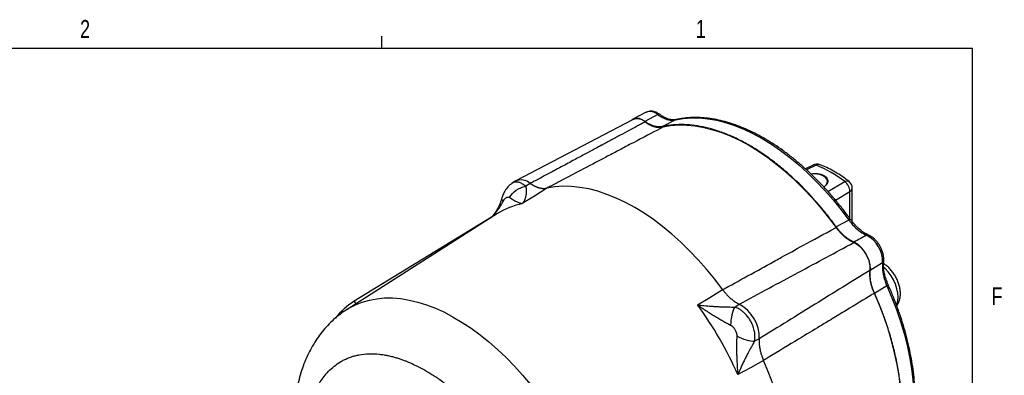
# Model space of a CAD drawing. Header units: inches. Extents: x 0.3 to 34.1, y 0.2 to 21.7.
# Tile 26 of 26: x 26.9 to 33.7, y 19.1 to 21.6. Entities that reach past the tile are written whole.
import ezdxf

# ---------------------------------------------------------------- set-up
doc = ezdxf.new("R2010")
doc.units = ezdxf.units.IN
doc.header["$MEASUREMENT"] = 0
doc.layers.add('SLD-0', color=7, linetype='Continuous', lineweight=25)
doc.styles.add('SLDTEXTSTYLE0', font='TXT', dxfattribs={"width": 0.75})

msp = doc.modelspace()

# ---------------------------------------------------------------- linework, layer by layer
at = {"color": 7, "linetype": 'Continuous', "lineweight": 25}
for p, q in [((31.1537, 20.9124), (30.3339, 20.4847)), ((31.2429, 20.9637), (31.1516, 20.9161)), ((31.3244, 20.9474), (31.2352, 20.8996)), ((31.4479, 20.911), (31.3578, 20.8637)), ((32.4094, 20.5955), (32.3564, 20.5688)), ((30.3294, 20.4821), (30.3062, 20.4674)), ((30.434, 20.4669), (30.4022, 20.4471)), ((30.5503, 20.4343), (30.4628, 20.3792)), ((32.6832, 20.2), (32.6832, 20.4342)), ((30.4628, 20.3792), (30.3784, 20.326)), ((30.2062, 20.256), (29.155, 19.5877)), ((30.1633, 20.231), (29.2031, 19.6439)), ((32.66, 20.2113), (32.5718, 20.1629)), ((32.8951, 19.9118), (32.8091, 19.8586)), ((32.9253, 19.7518), (32.8393, 19.6996)), ((31.6887, 19.6715), (31.7781, 19.7255)), ((29.2186, 19.6281), (29.2031, 19.6439)), ((31.6025, 19.6193), (31.6887, 19.6715)), ((31.8624, 19.6041), (31.8944, 19.6238)), ((32.0336, 19.3826), (32.0006, 19.3648)), ((32.0636, 19.231), (31.9721, 19.1807)), ((31.9721, 19.1807), (31.8838, 19.1321))]:
    msp.add_line(p, q, dxfattribs=at)
at = {"color": 8, "linetype": 'Continuous', "lineweight": 25}
for p, q in [((31.4528, 20.9123), (31.4479, 20.911)), ((32.431, 20.5951), (32.3644, 20.5616)), ((32.5138, 20.4103), (32.6315, 20.4794)), ((32.5652, 20.3511), (32.667, 20.4106)), ((32.667, 20.2213), (32.667, 20.4106))]:
    msp.add_line(p, q, dxfattribs=at)
at = {"color": 7, "linetype": 'Continuous', "lineweight": 25, "flags": 128}
for points in [[(31.4479, 20.911), (31.5019, 20.9205), (31.558, 20.9249), (31.6159, 20.9242), (31.6754, 20.9185), (31.7363, 20.9078), (31.7984, 20.8921), (31.8615, 20.8714), (31.9252, 20.8459), (31.9895, 20.8156), (32.0539, 20.7806), (32.1184, 20.7411), (32.1826, 20.6973), (32.2464, 20.6492), (32.3094, 20.5971), (32.3715, 20.5411), (32.4324, 20.4815), (32.492, 20.4185), (32.5499, 20.3523), (32.6059, 20.2831), (32.66, 20.2113)], [(32.4863, 20.4447), (32.4907, 20.4477), (32.5023, 20.4587), (32.5089, 20.471), (32.5102, 20.4838), (32.5062, 20.4965), (32.4971, 20.5082), (32.4834, 20.5183)], [(31.7781, 19.7255), (31.7231, 19.7978), (31.6662, 19.8674), (31.6075, 19.934), (31.5471, 19.9974), (31.4854, 20.0574), (31.4226, 20.1137), (31.3588, 20.1662), (31.2943, 20.2147), (31.2294, 20.2589), (31.1642, 20.2988), (31.099, 20.3342), (31.034, 20.3649), (30.9696, 20.3909), (30.9058, 20.4121), (30.8429, 20.4283), (30.7812, 20.4396), (30.7209, 20.4458), (30.6622, 20.447), (30.6052, 20.4432), (30.5503, 20.4343)], [(32.9253, 19.7518), (32.9605, 19.6691), (32.9923, 19.586), (33.0207, 19.5027), (33.0455, 19.4196), (33.0667, 19.3371), (33.0841, 19.2553), (33.0977, 19.1746), (33.1075, 19.0954), (33.1133, 19.0178), (33.1153, 18.9423), (33.1133, 18.869), (33.1075, 18.7982), (33.0977, 18.7302), (33.0841, 18.6653), (33.0667, 18.6036), (33.0455, 18.5455), (33.0207, 18.4911), (32.9923, 18.4406), (32.9605, 18.3942), (32.9253, 18.3521)], [(32.0636, 17.8132), (32.0987, 17.8564), (32.1305, 17.9038), (32.1588, 17.9553), (32.1836, 18.0106), (32.2047, 18.0697), (32.222, 18.1323), (32.2356, 18.1981), (32.2453, 18.2669), (32.2512, 18.3386), (32.2531, 18.4127), (32.2512, 18.4891), (32.2453, 18.5675), (32.2356, 18.6476), (32.222, 18.729), (32.2047, 18.8117), (32.1836, 18.8951), (32.1588, 18.979), (32.1305, 19.0632), (32.0987, 19.1473), (32.0636, 19.231)]]:
    msp.add_lwpolyline(points, dxfattribs=at)
at = {"color": 144, "linetype": 'Continuous', "lineweight": 18, "flags": 128}
for points in [[(32.5702, 20.1602), (32.5162, 20.2319), (32.4602, 20.301), (32.4024, 20.3671), (32.3429, 20.43), (32.282, 20.4895), (32.22, 20.5454), (32.157, 20.5975), (32.0933, 20.6455), (32.0292, 20.6893), (31.9648, 20.7287), (31.9004, 20.7636), (31.8363, 20.7939), (31.7726, 20.8194), (31.7096, 20.8401), (31.6476, 20.8558), (31.5867, 20.8666), (31.5272, 20.8723), (31.4694, 20.873), (31.4134, 20.8686), (31.3594, 20.8592)], [(32.8361, 18.3014), (32.8712, 18.3435), (32.903, 18.3898), (32.9314, 18.4403), (32.9561, 18.4946), (32.9772, 18.5527), (32.9946, 18.6143), (33.0082, 18.6792), (33.018, 18.7471), (33.0238, 18.8178), (33.0258, 18.891), (33.0238, 18.9665), (33.018, 19.044), (33.0082, 19.1232), (32.9946, 19.2037), (32.9772, 19.2854), (32.9561, 19.3679), (32.9314, 19.4508), (32.903, 19.534), (32.8712, 19.617), (32.8361, 19.6997)]]:
    msp.add_lwpolyline(points, dxfattribs=at)
at = {"color": 8, "linetype": 'Continuous', "lineweight": 25, "flags": 128}
for points in [[(32.9926, 19.6184), (32.9951, 19.624), (33.0014, 19.6469), (33.0036, 19.6731), (33.0016, 19.7017), (32.9955, 19.7319), (32.9854, 19.7627), (32.9717, 19.7932), (32.9548, 19.8224), (32.9352, 19.8495), (32.9135, 19.8735), (32.9021, 19.8842)], [(29.155, 19.5877), (29.1674, 19.5954), (29.2126, 19.6192), (29.2603, 19.6384), (29.3104, 19.6528), (29.3626, 19.6624), (29.4167, 19.6673), (29.4727, 19.6673), (29.5302, 19.6625), (29.589, 19.6529), (29.6491, 19.6385), (29.71, 19.6193), (29.7717, 19.5955), (29.8339, 19.5672), (29.8964, 19.5344), (29.9589, 19.4972), (30.0213, 19.4558), (30.0832, 19.4103), (30.1446, 19.3609), (30.2051, 19.3078), (30.2646, 19.2512), (30.3228, 19.1912), (30.3796, 19.1281), (30.4346, 19.0621)]]:
    msp.add_lwpolyline(points, dxfattribs=at)
at = {"color": 144, "linetype": 'Continuous', "lineweight": 18}
for centre, radius, start, end in [((31.1819, 20.8406), 0.0771, 45.87831, 111.39262), ((32.5996, 19.8701), 0.2067, 357.19936, 62.80064)]:
    msp.add_arc(centre, radius, start, end, dxfattribs=at)
at = {"color": 8, "linetype": 'Continuous', "lineweight": 25}
for centre, radius, start, end in [((31.2705, 20.8893), 0.0793, 47.14649, 110.29818), ((32.654, 20.4367), 0.0292, 296.42124, 354.96365), ((30.4857, 19.8146), 0.5225, 101.84516, 122.34486)]:
    msp.add_arc(centre, radius, start, end, dxfattribs=at)
at = {"color": 7, "linetype": 'Continuous', "lineweight": 25}
for centre, radius, start, end in [((32.4364, 20.542), 0.06, 69.02153, 116.88553), ((32.1233, 19.8307), 0.824, 51.92895, 68.07642), ((32.418, 20.3909), 0.1432, 62.85078, 98.77615), ((30.3705, 20.3973), 0.0942, 47.58292, 115.84472), ((32.6232, 20.4342), 0.06, 0, 52.50108), ((32.6886, 19.9215), 0.2066, 357.30235, 62.69765), ((29.4841, 19.2017), 0.5239, 122.42807, 141.62607), ((29.4744, 18.0659), 2.6348, 23.87173, 36.12827), ((31.7667, 19.3893), 0.267, 358.55858, 61.44142)]:
    msp.add_arc(centre, radius, start, end, dxfattribs=at)
for points, knots in [([(31.2352, 20.8996), (31.2275, 20.9047), (31.2119, 20.9147), (31.1888, 20.9218), (31.1677, 20.9224), (31.1494, 20.9166), (31.1406, 20.9076), (31.1364, 20.9033)], [0, 0, 0, 0, 0.202914, 0.405827, 0.608741, 0.811654, 1, 1, 1, 1]), ([(31.3386, 20.9486), (31.3351, 20.951), (31.3249, 20.958), (31.308, 20.9661), (31.2884, 20.9713), (31.2701, 20.9719), (31.2546, 20.9694), (31.2464, 20.9649), (31.2433, 20.9632)], [0, 0, 0, 0, 0.115931, 0.333564, 0.527872, 0.712425, 0.889514, 1, 1, 1, 1]), ([(31.3244, 20.9474), (31.3298, 20.9436), (31.3352, 20.9399), (31.3493, 20.9312), (31.358, 20.9266), (31.3805, 20.9165), (31.394, 20.9124), (31.4215, 20.9079), (31.4353, 20.9082), (31.4479, 20.911)], [-1.040161, -1.040161, -1.040161, -1.040161, -0.670904, -0.670904, -0.338052, -0.338052, -0.13002, -0.13002, 0, 0, 0, 0]), ([(31.4544, 20.9131), (31.4487, 20.912), (31.4369, 20.9099), (31.4169, 20.9119), (31.3975, 20.9165), (31.3772, 20.9248), (31.358, 20.935), (31.3444, 20.9445), (31.3386, 20.9486)], [0, 0, 0, 0, 0.169705, 0.353894, 0.523934, 0.659803, 0.855406, 1, 1, 1, 1]), ([(32.6714, 20.2154), (32.6627, 20.2272), (32.6376, 20.2616), (32.5945, 20.3168), (32.5417, 20.38), (32.4874, 20.4405), (32.4317, 20.4983), (32.3747, 20.5531), (32.3167, 20.6048), (32.2579, 20.6531), (32.1984, 20.6979), (32.1384, 20.7392), (32.078, 20.7766), (32.0176, 20.8102), (31.9572, 20.8397), (31.897, 20.8652), (31.8373, 20.8864), (31.7782, 20.9034), (31.72, 20.916), (31.6628, 20.9242), (31.6068, 20.9279), (31.5522, 20.9272), (31.5007, 20.9224), (31.4682, 20.9159), (31.4526, 20.9128)], [0, 0, 0, 0, 0.024572, 0.071192, 0.117822, 0.164462, 0.211112, 0.257774, 0.30445, 0.351141, 0.397848, 0.44457, 0.491306, 0.538056, 0.584816, 0.631577, 0.67833, 0.725062, 0.771754, 0.818387, 0.864937, 0.91138, 0.957694, 1, 1, 1, 1]), ([(31.2355, 20.8959), (31.2314, 20.8937), (31.2273, 20.8915), (31.2189, 20.887), (31.2147, 20.8848), (31.2019, 20.8779), (31.1753, 20.8636), (31.1267, 20.8375), (31.0787, 20.8118), (31.051, 20.797), (31.0398, 20.791), (31.0343, 20.788), (31.0172, 20.7789), (30.9934, 20.7661), (30.9649, 20.7509), (30.9474, 20.7415), (30.9407, 20.7379), (30.9364, 20.7356), (30.9344, 20.7345), (30.9164, 20.7249), (30.8893, 20.7104), (30.8668, 20.6983), (30.8496, 20.6892), (30.8438, 20.6861), (30.832, 20.6797), (30.8022, 20.6638), (30.7575, 20.6398), (30.7137, 20.6164), (30.6831, 20.6), (30.667, 20.5915), (30.6174, 20.5649), (30.5645, 20.5366), (30.4999, 20.5021), (30.4718, 20.4871), (30.453, 20.477), (30.4436, 20.472), (30.434, 20.4669)], [0, 0, 0, 0, 0.015625, 0.015625, 0.03125, 0.03125, 0.0625, 0.125, 0.1875, 0.203125, 0.203125, 0.21875, 0.21875, 0.25, 0.28125, 0.296875, 0.304688, 0.304688, 0.3125, 0.3125, 0.375, 0.4375, 0.4375, 0.46875, 0.46875, 0.5, 0.625, 0.6875, 0.6875, 0.75, 0.75, 0.875, 0.9375, 0.96875, 0.96875, 1, 1, 1, 1]), ([(31.3594, 20.8592), (31.3524, 20.8555), (31.3454, 20.8518), (31.2868, 20.8211), (31.2234, 20.7878), (31.1202, 20.7336), (31.0806, 20.7128), (31.0161, 20.679), (30.9913, 20.6659), (30.917, 20.6269), (30.8674, 20.6009), (30.7385, 20.5332), (30.6591, 20.4915), (30.5687, 20.444), (30.5596, 20.4392), (30.5503, 20.4343)], [-8.633599, -8.633599, -8.633599, -8.633599, -8.487416, -8.487416, -7.429313, -7.429313, -6.900262, -6.900262, -6.05378, -6.05378, -4.699409, -4.699409, -3.196904, -3.196904, -3.028124, -3.028124, -3.028124, -3.028124]), ([(31.3578, 20.8637), (31.3565, 20.8635), (31.354, 20.8629), (31.3501, 20.8623), (31.3461, 20.8619), (31.3421, 20.8616), (31.338, 20.8614), (31.3339, 20.8614), (31.3262, 20.8617), (31.3148, 20.8631), (31.2994, 20.8667), (31.2836, 20.8722), (31.2702, 20.8783), (31.2594, 20.8841), (31.2514, 20.8888), (31.2433, 20.894), (31.2379, 20.8978), (31.2352, 20.8996)], [0, 0, 0, 0, 0.035783, 0.071535, 0.107282, 0.143047, 0.178856, 0.214733, 0.250703, 0.37551, 0.50002, 0.624437, 0.74927, 0.812139, 0.874796, 0.937372, 1, 1, 1, 1]), ([(32.5718, 20.1629), (32.5685, 20.1674), (32.562, 20.1764), (32.552, 20.1898), (32.5421, 20.2031), (32.532, 20.2163), (32.5219, 20.2294), (32.5117, 20.2424), (32.5015, 20.2553), (32.4912, 20.2681), (32.4808, 20.2809), (32.4703, 20.2935), (32.4598, 20.3061), (32.4492, 20.3185), (32.4182, 20.3544), (32.3658, 20.412), (32.2898, 20.4877), (32.2112, 20.5584), (32.1302, 20.6236), (32.0479, 20.6823), (31.9648, 20.734), (31.8817, 20.7783), (31.7994, 20.8146), (31.7184, 20.8429), (31.6398, 20.8629), (31.5638, 20.875), (31.5083, 20.8781), (31.4713, 20.8777), (31.4518, 20.8769), (31.4325, 20.8754), (31.4135, 20.8734), (31.3947, 20.8708), (31.3761, 20.8677), (31.3639, 20.8651), (31.3578, 20.8637)], [0, 0, 0, 0, 0.00924, 0.018474, 0.027703, 0.036927, 0.046149, 0.055369, 0.064589, 0.073809, 0.083031, 0.092256, 0.101485, 0.11072, 0.119961, 0.182042, 0.244129, 0.307706, 0.37129, 0.435642, 0.500001, 0.564353, 0.628712, 0.692289, 0.755872, 0.817954, 0.880041, 0.897196, 0.914332, 0.931458, 0.94858, 0.965706, 0.982844, 1, 1, 1, 1]), ([(32.6597, 20.4818), (32.6515, 20.4879), (32.628, 20.5056), (32.5885, 20.5321), (32.5413, 20.5598), (32.4977, 20.5818), (32.47, 20.5931), (32.4581, 20.5979)], [0, 0, 0, 0, 0.1233271, 0.3566382, 0.5903148, 0.8242498, 1, 1, 1, 1]), ([(32.3945, 20.5334), (32.401, 20.5345), (32.416, 20.5369), (32.4404, 20.5362), (32.4655, 20.5318), (32.4789, 20.5254), (32.4856, 20.5222)], [0, 0, 0, 0, 0.205083, 0.469754, 0.734859, 1, 1, 1, 1]), ([(32.4856, 20.5222), (32.4913, 20.5183), (32.5025, 20.5105), (32.5112, 20.4954), (32.5131, 20.4796), (32.5077, 20.4643), (32.4973, 20.4514), (32.4866, 20.4453), (32.4819, 20.4426)], [0, 0, 0, 0, 0.17294, 0.345876, 0.518721, 0.69168, 0.864803, 1, 1, 1, 1]), ([(30.3073, 20.468), (30.2973, 20.4604), (30.2782, 20.4459), (30.257, 20.416), (30.2419, 20.3859), (30.2362, 20.367), (30.2336, 20.3584)], [0, 0, 0, 0, 0.300438, 0.569894, 0.803351, 1, 1, 1, 1]), ([(30.2896, 20.3693), (30.2995, 20.388), (30.3321, 20.4234), (30.379, 20.4429), (30.4022, 20.4471)], [0, 0, 0, 0, 0.5, 0.9999998, 0.9999998, 0.9999998, 0.9999998]), ([(30.4022, 20.4471), (30.4041, 20.4377), (30.4052, 20.4285), (30.406, 20.4119), (30.4058, 20.4043), (30.4047, 20.3927), (30.4041, 20.3883), (30.4029, 20.3815), (30.4024, 20.3789), (30.4006, 20.3712), (30.3992, 20.3664), (30.395, 20.3543), (30.3919, 20.3474), (30.3853, 20.3356), (30.382, 20.3305), (30.3784, 20.326)], [-0.001686, -0.001686, -0.001686, -0.001686, 0.294721, 0.294721, 0.561906, 0.561906, 0.728896, 0.728896, 0.833265, 0.833265, 1.042003, 1.042003, 1.375984, 1.375984, 1.668217, 1.668217, 1.668217, 1.668217]), ([(30.434, 20.4669), (30.4357, 20.4657), (30.4391, 20.4634), (30.4442, 20.4602), (30.4493, 20.4571), (30.4544, 20.4542), (30.4595, 20.4515), (30.4646, 20.4489), (30.4697, 20.4465), (30.4747, 20.4443), (30.4798, 20.4423), (30.4848, 20.4404), (30.4898, 20.4388), (30.4948, 20.4373), (30.4997, 20.436), (30.5046, 20.4349), (30.5094, 20.434), (30.5142, 20.4333), (30.5189, 20.4327), (30.5236, 20.4324), (30.5282, 20.4322), (30.5328, 20.4323), (30.5373, 20.4325), (30.5417, 20.4329), (30.546, 20.4335), (30.5489, 20.4341), (30.5503, 20.4343)], [0, 0, 0, 0, 0.041666, 0.083332, 0.124998, 0.166665, 0.208333, 0.250001, 0.291668, 0.333335, 0.375001, 0.416666, 0.458329, 0.499992, 0.541655, 0.583318, 0.624984, 0.66665, 0.708318, 0.749987, 0.791656, 0.833326, 0.874995, 0.916663, 0.958332, 1, 1, 1, 1]), ([(30.2459, 20.3441), (30.2462, 20.3448), (30.247, 20.3464), (30.2482, 20.3486), (30.2496, 20.3508), (30.251, 20.353), (30.2525, 20.355), (30.2543, 20.3574), (30.2566, 20.36), (30.2593, 20.3626), (30.2621, 20.365), (30.2661, 20.3678), (30.2711, 20.3705), (30.2761, 20.3718), (30.28, 20.3721), (30.2827, 20.372), (30.2852, 20.3715), (30.2868, 20.3708), (30.2876, 20.3705)], [0, 0, 0, 0, 0.034106, 0.069301, 0.105715, 0.143465, 0.182656, 0.22338, 0.287438, 0.353577, 0.421831, 0.490334, 0.627608, 0.763106, 0.826478, 0.886876, 0.944602, 1, 1, 1, 1]), ([(30.2876, 20.3705), (30.2879, 20.3703), (30.2886, 20.37), (30.2892, 20.3695), (30.2896, 20.3693)], [0, 0, 0, 0, 0.50893, 1, 1, 1, 1]), ([(30.2896, 20.3693), (30.2907, 20.3684), (30.2931, 20.3667), (30.2966, 20.3643), (30.3002, 20.3618), (30.3038, 20.3594), (30.3073, 20.3571), (30.3109, 20.3549), (30.3172, 20.351), (30.3263, 20.3459), (30.3372, 20.3404), (30.3482, 20.3355), (30.3567, 20.3322), (30.3637, 20.3299), (30.3685, 20.3285), (30.3734, 20.3271), (30.3766, 20.3264), (30.3784, 20.326)], [0, 0, 0, 0, 0.030015, 0.061031, 0.093053, 0.126085, 0.160131, 0.195194, 0.231277, 0.34843, 0.47859, 0.599424, 0.737096, 0.79918, 0.868491, 0.925015, 1, 1, 1, 1]), ([(30.2339, 20.3593), (30.2296, 20.3456), (30.2205, 20.3171), (30.1977, 20.2762), (30.1764, 20.245), (30.1622, 20.2296), (30.1587, 20.2259)], [0, 0, 0, 0, 0.276873, 0.577755, 0.896468, 1, 1, 1, 1]), ([(31.7781, 19.7255), (31.7922, 19.7333), (31.8067, 19.7413), (31.872, 19.7771), (31.9342, 19.8112), (32.0351, 19.8666), (32.0739, 19.8879), (32.137, 19.9226), (32.1613, 19.9359), (32.2341, 19.9758), (32.2827, 20.0025), (32.4089, 20.0717), (32.4866, 20.1143), (32.5677, 20.1587), (32.5689, 20.1594), (32.5702, 20.1602)], [-8.489041, -8.489041, -8.489041, -8.489041, -8.176349, -8.176349, -7.118247, -7.118247, -6.589195, -6.589195, -5.742713, -5.742713, -4.388342, -4.388342, -2.885837, -2.885837, -2.861615, -2.861615, -2.861615, -2.861615]), ([(32.6943, 20.0573), (32.6928, 20.058), (32.6898, 20.0594), (32.6852, 20.0616), (32.6806, 20.0639), (32.6759, 20.0664), (32.6713, 20.069), (32.6667, 20.0718), (32.6582, 20.0772), (32.646, 20.0857), (32.6302, 20.0984), (32.6148, 20.1126), (32.6023, 20.1256), (32.5926, 20.1365), (32.5854, 20.1451), (32.5785, 20.1538), (32.574, 20.1599), (32.5718, 20.1629)], [0, 0, 0, 0, 0.035783, 0.071535, 0.107282, 0.143047, 0.178856, 0.214733, 0.250702, 0.37551, 0.50002, 0.624437, 0.74927, 0.812139, 0.874796, 0.937372, 1, 1, 1, 1]), ([(32.66, 20.2113), (32.6644, 20.2052), (32.669, 20.1992), (32.6813, 20.1841), (32.6892, 20.1753), (32.7103, 20.1537), (32.7237, 20.142), (32.7527, 20.1207), (32.7683, 20.1117), (32.7834, 20.1052)], [-1.040161, -1.040161, -1.040161, -1.040161, -0.670904, -0.670904, -0.338052, -0.338052, -0.13002, -0.13002, 0, 0, 0, 0]), ([(32.7972, 20.1065), (32.7858, 20.112), (32.7652, 20.122), (32.7379, 20.1432), (32.7177, 20.1609), (32.7007, 20.1791), (32.6857, 20.1962), (32.6757, 20.2096), (32.6714, 20.2154)], [0, 0, 0, 0, 0.260311, 0.467829, 0.623253, 0.73143, 0.885576, 1, 1, 1, 1]), ([(32.9031, 19.9231), (32.9035, 19.9272), (32.9045, 19.9387), (32.903, 19.9587), (32.8978, 19.9827), (32.8892, 20.0068), (32.8776, 20.0301), (32.8634, 20.0518), (32.8469, 20.0715), (32.8285, 20.0882), (32.8117, 20.0997), (32.801, 20.1047), (32.7972, 20.1065)], [0, 0, 0, 0, 0.061124, 0.170149, 0.279699, 0.388965, 0.497851, 0.606741, 0.716093, 0.82642, 0.938297, 1, 1, 1, 1]), ([(31.8944, 19.6238), (31.9636, 19.6611), (32.1003, 19.7347), (32.3028, 19.8437), (32.5001, 19.9498), (32.63, 20.0195), (32.6941, 20.0539)], [0, 0, 0, 0, 0.259892, 0.51319, 0.759892, 1, 1, 1, 1]), ([(32.8099, 19.8728), (32.8099, 19.8742), (32.8098, 19.877), (32.8096, 19.8812), (32.8093, 19.8855), (32.8089, 19.8899), (32.8083, 19.8943), (32.8072, 19.9019), (32.805, 19.9127), (32.801, 19.9269), (32.7959, 19.9411), (32.7879, 19.9597), (32.7756, 19.9822), (32.7608, 20.0029), (32.7478, 20.0179), (32.7375, 20.0283), (32.7268, 20.0375), (32.7171, 20.0447), (32.7087, 20.05), (32.7015, 20.0541), (32.6967, 20.0562), (32.6943, 20.0573)], [0, 0, 0, 0, 0.0206471, 0.0412461, 0.0618223, 0.0824007, 0.1030067, 0.1236653, 0.1868692, 0.2501149, 0.3133187, 0.3765644, 0.5000093, 0.6234542, 0.686658, 0.7499037, 0.8131075, 0.8763532, 0.9175932, 0.9587415, 1, 1, 1, 1]), ([(32.8951, 19.9118), (32.8931, 19.8954), (32.8932, 19.8774), (32.8971, 19.8416), (32.9005, 19.8242), (32.9086, 19.7951), (32.9124, 19.7839), (32.9193, 19.7657), (32.9222, 19.7587), (32.9253, 19.7518)], [-1.040161, -1.040161, -1.040161, -1.040161, -0.910141, -0.910141, -0.702109, -0.702109, -0.369257, -0.369257, 0, 0, 0, 0]), ([(32.9345, 19.7597), (32.9317, 19.7663), (32.9251, 19.7817), (32.9177, 19.8032), (32.9105, 19.827), (32.9052, 19.8534), (32.9005, 19.8876), (32.9022, 19.9104), (32.9031, 19.9231)], [0, 0, 0, 0, 0.114424, 0.268569, 0.376746, 0.532171, 0.739689, 1, 1, 1, 1]), ([(32.994, 19.614), (32.9956, 19.6159), (33.002, 19.6235), (33.0095, 19.6395), (33.0166, 19.6616), (33.02, 19.6861), (33.0198, 19.7126), (33.0157, 19.7404), (33.0079, 19.7688), (32.9968, 19.7967), (32.9825, 19.8236), (32.9656, 19.8489), (32.9462, 19.8718), (32.9252, 19.8919), (32.91, 19.9022), (32.9026, 19.9072)], [0, 0, 0, 0, 0.024183, 0.095682, 0.16971, 0.247409, 0.328826, 0.412693, 0.497135, 0.581289, 0.665199, 0.749245, 0.833824, 0.919428, 1, 1, 1, 1]), ([(32.806, 19.86), (32.7429, 19.821), (32.6158, 19.7423), (32.424, 19.6237), (32.2296, 19.5036), (32.0992, 19.4231), (32.0336, 19.3826)], [0, 0, 0, 0, 0.2451495, 0.4935327, 0.7451495, 1, 1, 1, 1]), ([(32.8393, 19.6996), (32.8384, 19.7016), (32.8367, 19.7056), (32.8342, 19.7115), (32.8318, 19.7174), (32.8295, 19.7234), (32.8274, 19.7293), (32.8253, 19.7353), (32.8217, 19.7462), (32.8172, 19.762), (32.8126, 19.7825), (32.8095, 19.8025), (32.8081, 19.8188), (32.8077, 19.8315), (32.8078, 19.8408), (32.8082, 19.8498), (32.8088, 19.8557), (32.8091, 19.8586)], [0, 0, 0, 0, 0.035783, 0.071535, 0.107282, 0.143047, 0.178856, 0.214733, 0.250703, 0.37551, 0.50002, 0.624437, 0.74927, 0.812139, 0.874796, 0.937372, 1, 1, 1, 1]), ([(32.9291, 18.3554), (32.9353, 18.3623), (32.953, 18.3819), (32.9798, 18.4173), (33.0088, 18.4625), (33.0346, 18.5112), (33.0573, 18.5633), (33.0767, 18.6186), (33.0929, 18.6768), (33.1058, 18.7379), (33.1152, 18.8016), (33.1212, 18.8677), (33.1238, 18.9359), (33.123, 19.0061), (33.1187, 19.078), (33.1111, 19.1515), (33.1, 19.2261), (33.0857, 19.3018), (33.068, 19.3783), (33.0472, 19.4553), (33.0232, 19.5326), (32.9961, 19.6099), (32.9667, 19.6858), (32.945, 19.7355), (32.9345, 19.7597)], [0, 0, 0, 0, 0.024769, 0.070752, 0.116828, 0.163041, 0.209384, 0.25584, 0.302389, 0.349008, 0.395675, 0.442373, 0.489088, 0.535808, 0.582525, 0.629233, 0.67593, 0.722615, 0.769287, 0.815947, 0.862596, 0.909235, 0.955865, 1, 1, 1, 1]), ([(31.7781, 19.7255), (31.7795, 19.7236), (31.7823, 19.7198), (31.7867, 19.7142), (31.7911, 19.7087), (31.7956, 19.7033), (31.8001, 19.698), (31.8047, 19.6928), (31.8094, 19.6878), (31.8142, 19.6828), (31.8189, 19.678), (31.8238, 19.6733), (31.8287, 19.6688), (31.8336, 19.6644), (31.8385, 19.6602), (31.8435, 19.6561), (31.8486, 19.6521), (31.8536, 19.6483), (31.8587, 19.6447), (31.8638, 19.6412), (31.8689, 19.6379), (31.874, 19.6347), (31.8791, 19.6317), (31.8842, 19.6289), (31.8893, 19.6262), (31.8927, 19.6246), (31.8944, 19.6238)], [0, 0, 0, 0, 0.041668, 0.083337, 0.125005, 0.166674, 0.208344, 0.250013, 0.291682, 0.33335, 0.375017, 0.416682, 0.458345, 0.500008, 0.541671, 0.583334, 0.624999, 0.666665, 0.708332, 0.749999, 0.791667, 0.833335, 0.875002, 0.916668, 0.958334, 1, 1, 1, 1]), ([(32.8361, 19.6997), (32.8295, 19.6957), (32.8228, 19.6916), (32.7668, 19.6576), (32.7062, 19.6209), (32.6078, 19.5611), (32.5699, 19.5381), (32.5084, 19.5008), (32.4847, 19.4864), (32.4137, 19.4434), (32.3664, 19.4147), (32.2433, 19.34), (32.1675, 19.2941), (32.0812, 19.2417), (32.0725, 19.2364), (32.0636, 19.231)], [-8.633599, -8.633599, -8.633599, -8.633599, -8.487416, -8.487416, -7.429313, -7.429313, -6.900262, -6.900262, -6.05378, -6.05378, -4.699409, -4.699409, -3.196904, -3.196904, -3.028124, -3.028124, -3.028124, -3.028124]), ([(33.0293, 18.889), (33.0293, 18.8938), (33.0292, 18.9033), (33.029, 18.9177), (33.0287, 18.9322), (33.0282, 18.9467), (33.0275, 18.9613), (33.0267, 18.976), (33.0258, 18.9907), (33.0247, 19.0056), (33.0235, 19.0204), (33.0222, 19.0354), (33.0207, 19.0504), (33.019, 19.0655), (33.0139, 19.1088), (33.003, 19.1813), (32.9817, 19.2841), (32.9544, 19.3882), (32.9293, 19.468), (32.9103, 19.5227), (32.8995, 19.5523), (32.8883, 19.5819), (32.8767, 19.6114), (32.8647, 19.6409), (32.8522, 19.6703), (32.8436, 19.6899), (32.8393, 19.6996)], [0, 0, 0, 0, 0.019149, 0.038285, 0.057409, 0.076524, 0.095632, 0.114737, 0.133841, 0.152946, 0.172055, 0.191171, 0.210296, 0.229433, 0.248584, 0.374287, 0.500002, 0.625705, 0.751419, 0.786971, 0.822481, 0.857968, 0.893446, 0.928933, 0.964446, 1, 1, 1, 1]), ([(31.6025, 19.6193), (31.6064, 19.6167), (31.6135, 19.6117), (31.6233, 19.605), (31.6345, 19.5975), (31.647, 19.5891), (31.6673, 19.5756), (31.6917, 19.5599), (31.7216, 19.5412), (31.7501, 19.524), (31.7743, 19.5099), (31.793, 19.4994), (31.8071, 19.4917), (31.8204, 19.4847), (31.829, 19.4803), (31.8332, 19.4782)], [0, 0, 0, 0, 0.05204, 0.095877, 0.131511, 0.200819, 0.262906, 0.400576, 0.521414, 0.651572, 0.768729, 0.831202, 0.890559, 0.946818, 1, 1, 1, 1]), ([(31.6025, 19.6193), (31.6173, 19.6174), (31.6324, 19.6157), (31.665, 19.6124), (31.6826, 19.6109), (31.7113, 19.6089), (31.7224, 19.6082), (31.7389, 19.6073), (31.7445, 19.607), (31.7588, 19.6063), (31.7675, 19.6059), (31.7902, 19.6051), (31.8042, 19.6048), (31.8331, 19.6042), (31.848, 19.6041), (31.8624, 19.6041)], [-1.669903, -1.669903, -1.669903, -1.669903, -1.37767, -1.37767, -1.04369, -1.04369, -0.834952, -0.834952, -0.730583, -0.730583, -0.563592, -0.563592, -0.296408, -0.296408, 0, 0, 0, 0]), ([(31.8624, 19.6042), (31.8547, 19.5911), (31.8477, 19.5718), (31.8374, 19.5273), (31.8341, 19.5021), (31.8332, 19.4782)], [0, 0, 0, 0, 0.5, 0.5, 1, 1, 1, 1]), ([(32.003, 19.3797), (32.0032, 19.3814), (32.0036, 19.3853), (32.0039, 19.3923), (32.004, 19.4014), (32.0035, 19.4127), (32.0019, 19.4262), (31.9989, 19.4421), (31.994, 19.4603), (31.9866, 19.4805), (31.9762, 19.5022), (31.9624, 19.5248), (31.9451, 19.5471), (31.9255, 19.567), (31.906, 19.5825), (31.8893, 19.5928), (31.8767, 19.5989), (31.8682, 19.6022), (31.8639, 19.6037), (31.8624, 19.6042)], [0, 0, 0, 0, 0.019315, 0.04585, 0.079731, 0.121054, 0.17, 0.22681, 0.291579, 0.364339, 0.445075, 0.533154, 0.6283, 0.73006, 0.821087, 0.893011, 0.946297, 0.981636, 1, 1, 1, 1]), ([(29.1551, 19.5876), (29.1541, 19.5871), (29.1365, 19.5768), (29.1047, 19.5531), (29.06, 19.5165), (29.0185, 19.4758), (28.98, 19.4316), (28.9447, 19.384), (28.9125, 19.3331), (28.8837, 19.2789), (28.8582, 19.2214), (28.8363, 19.1609), (28.818, 19.0974), (28.8035, 19.031), (28.7938, 18.9714), (28.7905, 18.9334), (28.7892, 18.919)], [0, 0, 0, 0, 0.00434, 0.07918, 0.153998, 0.229058, 0.304618, 0.380922, 0.458189, 0.536604, 0.6163, 0.697347, 0.779738, 0.863385, 0.948127, 1, 1, 1, 1]), ([(31.8332, 19.4782), (31.8341, 19.4777), (31.8358, 19.4768), (31.8384, 19.4752), (31.8409, 19.4734), (31.8435, 19.4713), (31.846, 19.4691), (31.849, 19.4662), (31.8523, 19.4625), (31.856, 19.4581), (31.8595, 19.4533), (31.8639, 19.4467), (31.8687, 19.4379), (31.8724, 19.4288), (31.8746, 19.4216), (31.8758, 19.4165), (31.8766, 19.4116), (31.8768, 19.4084), (31.8769, 19.4068)], [0, 0, 0, 0, 0.034106, 0.069301, 0.105715, 0.143465, 0.182656, 0.22338, 0.287438, 0.353577, 0.421831, 0.490334, 0.627608, 0.763106, 0.826478, 0.886876, 0.944602, 1, 1, 1, 1]), ([(31.8769, 19.4025), (31.8767, 19.3998), (31.8764, 19.3945), (31.8761, 19.3862), (31.8757, 19.3776), (31.8755, 19.3688), (31.8752, 19.3596), (31.8751, 19.3502), (31.8749, 19.3332), (31.875, 19.3076), (31.8757, 19.2743), (31.8769, 19.2391), (31.8784, 19.2101), (31.8798, 19.1858), (31.881, 19.1688), (31.8823, 19.1507), (31.8833, 19.1389), (31.8838, 19.1321)], [0, 0, 0, 0, 0.030015, 0.061031, 0.093053, 0.126085, 0.160131, 0.195194, 0.231277, 0.34843, 0.47859, 0.599424, 0.737096, 0.79918, 0.868491, 0.925015, 1, 1, 1, 1]), ([(31.8769, 19.4068), (31.877, 19.4061), (31.877, 19.4046), (31.8769, 19.4032), (31.8769, 19.4025)], [0, 0, 0, 0, 0.50893, 1, 1, 1, 1]), ([(31.8769, 19.4025), (31.8981, 19.3913), (31.945, 19.3719), (31.9854, 19.3647), (32.0006, 19.3648)], [0, 0, 0, 0, 0.5, 0.9999998, 0.9999998, 0.9999998, 0.9999998]), ([(32.0006, 19.3648), (31.9934, 19.3523), (31.986, 19.3394), (31.972, 19.314), (31.9654, 19.3018), (31.9547, 19.2817), (31.9506, 19.2739), (31.9441, 19.2612), (31.9416, 19.2563), (31.9341, 19.2415), (31.9292, 19.2316), (31.9166, 19.2057), (31.909, 19.1897), (31.8956, 19.1598), (31.8895, 19.1459), (31.8838, 19.1321)], [-0.001686, -0.001686, -0.001686, -0.001686, 0.294721, 0.294721, 0.561906, 0.561906, 0.728896, 0.728896, 0.833265, 0.833265, 1.042003, 1.042003, 1.375984, 1.375984, 1.668217, 1.668217, 1.668217, 1.668217]), ([(32.0006, 19.3648), (32.0009, 19.3664), (32.0016, 19.3696), (32.0024, 19.3746), (32.0028, 19.378), (32.003, 19.3797)], [0, 0, 0, 0, 0.330677, 0.664007, 1, 1, 1, 1]), ([(32.0336, 19.3826), (32.0335, 19.3807), (32.0332, 19.377), (32.0329, 19.3713), (32.0328, 19.3654), (32.0328, 19.3595), (32.033, 19.3535), (32.0334, 19.3474), (32.0338, 19.3413), (32.0345, 19.3351), (32.0352, 19.3288), (32.0361, 19.3225), (32.0372, 19.3161), (32.0384, 19.3097), (32.0397, 19.3032), (32.0412, 19.2967), (32.0428, 19.2902), (32.0446, 19.2836), (32.0465, 19.2771), (32.0486, 19.2705), (32.0507, 19.2639), (32.053, 19.2573), (32.0555, 19.2507), (32.0581, 19.2441), (32.0607, 19.2376), (32.0626, 19.2332), (32.0636, 19.231)], [0, 0, 0, 0, 0.041666, 0.083332, 0.124998, 0.166665, 0.208333, 0.250001, 0.291668, 0.333335, 0.375001, 0.416666, 0.458329, 0.499992, 0.541655, 0.583318, 0.624984, 0.66665, 0.708318, 0.749987, 0.791656, 0.833326, 0.874995, 0.916663, 0.958332, 1, 1, 1, 1]), ([(28.9187, 18.983), (28.9219, 18.9925), (28.9294, 19.015), (28.9465, 19.0471), (28.9676, 19.0836), (28.994, 19.1206), (29.026, 19.1572), (29.0644, 19.1921), (29.1012, 19.2177), (29.1334, 19.2354), (29.1585, 19.2468), (29.1843, 19.2565), (29.2107, 19.2643), (29.2513, 19.2734), (29.3073, 19.2794), (29.3664, 19.2769), (29.4117, 19.2707), (29.4416, 19.265), (29.4702, 19.2583), (29.4973, 19.2508), (29.523, 19.2427), (29.5472, 19.2342), (29.5805, 19.2213), (29.6195, 19.2042), (29.6584, 19.1846), (29.6843, 19.1706), (29.7017, 19.1608), (29.7168, 19.1522), (29.7321, 19.1431), (29.7474, 19.1337), (29.7626, 19.124), (29.7779, 19.1139), (29.8121, 19.0907), (29.8681, 19.0489), (29.9448, 18.983), (30.0223, 18.9065), (30.0966, 18.8229), (30.1513, 18.753), (30.1886, 18.7011), (30.2126, 18.6664), (30.2401, 18.6246), (30.27, 18.5763), (30.2992, 18.526), (30.3302, 18.4689), (30.3612, 18.407), (30.3906, 18.3426), (30.4135, 18.2877), (30.429, 18.2477), (30.439, 18.2205), (30.4451, 18.2036), (30.45, 18.1894), (30.4564, 18.171), (30.4644, 18.147), (30.4818, 18.0919), (30.5034, 18.0119), (30.5236, 17.909), (30.5364, 17.8084), (30.5379, 17.7447), (30.5387, 17.7128)], [0, 0, 0, 0, 0.013307, 0.031376, 0.051626, 0.074058, 0.098678, 0.125491, 0.154504, 0.168995, 0.183405, 0.197734, 0.211981, 0.226144, 0.26117, 0.295655, 0.309947, 0.323489, 0.336284, 0.348332, 0.359634, 0.37019, 0.380001, 0.403139, 0.420654, 0.430183, 0.436488, 0.443046, 0.449606, 0.456167, 0.462731, 0.469296, 0.475862, 0.506825, 0.542035, 0.577264, 0.6125, 0.647732, 0.659478, 0.671221, 0.686372, 0.705219, 0.722877, 0.739349, 0.764354, 0.786022, 0.804359, 0.81937, 0.825905, 0.831529, 0.83624, 0.84004, 0.84991, 0.860143, 0.895051, 0.930003, 0.96499, 1, 1, 1, 1])]:
    msp.add_open_spline(points, degree=3, knots=knots, dxfattribs=at)
at = {"color": 8, "linetype": 'Continuous', "lineweight": 25}
for points, knots in [([(31.3383, 20.9486), (31.3383, 20.9487), (31.337, 20.9504), (31.3322, 20.9506), (31.327, 20.9485), (31.3244, 20.9474)], [0, 0, 0, 0, 0.029332, 0.514666, 1, 1, 1, 1]), ([(32.431, 20.5951), (32.428, 20.5961), (32.4224, 20.598), (32.415, 20.598), (32.4113, 20.596), (32.4096, 20.595)], [0, 0, 0, 0, 0.385908, 0.713465, 1, 1, 1, 1]), ([(32.4578, 20.5971), (32.4544, 20.5984), (32.4462, 20.6015), (32.4366, 20.5975), (32.431, 20.5951)], [0, 0, 0, 0, 0.414107, 1, 1, 1, 1]), ([(30.3916, 20.456), (30.3844, 20.4608), (30.3701, 20.4703), (30.3482, 20.4769), (30.3273, 20.4764), (30.313, 20.4728), (30.3068, 20.4674), (30.3061, 20.4668)], [0, 0, 0, 0, 0.237636, 0.477639, 0.720232, 0.965622, 1, 1, 1, 1]), ([(32.6315, 20.4794), (32.6367, 20.4816), (32.647, 20.4859), (32.6567, 20.4854), (32.6591, 20.4818), (32.6594, 20.4813)], [0, 0, 0, 0, 0.467107, 0.934214, 1, 1, 1, 1]), ([(30.1619, 20.2279), (30.1689, 20.2355), (30.1848, 20.253), (30.2073, 20.2814), (30.229, 20.3122), (30.2404, 20.3337), (30.2459, 20.3441)], [0, 0, 0, 0, 0.215379, 0.495191, 0.756306, 1, 1, 1, 1]), ([(30.2458, 20.3441), (30.2413, 20.3475), (30.2336, 20.3534), (30.2345, 20.3575), (30.2349, 20.3592)], [0, 0, 0, 0, 0.579544, 1, 1, 1, 1]), ([(32.671, 20.2151), (32.671, 20.2153), (32.6709, 20.2162), (32.6673, 20.2151), (32.6624, 20.2126), (32.66, 20.2113)], [0, 0, 0, 0, 0.158504, 0.579252, 1, 1, 1, 1]), ([(32.7971, 20.1061), (32.7953, 20.1068), (32.7912, 20.1084), (32.7862, 20.1063), (32.7834, 20.1052)], [0, 0, 0, 0, 0.433809, 1, 1, 1, 1]), ([(32.9027, 19.9232), (32.9024, 19.9213), (32.9017, 19.9169), (32.8975, 19.9136), (32.8951, 19.9118)], [0, 0, 0, 0, 0.433895, 1, 1, 1, 1]), ([(32.934, 19.7595), (32.9342, 19.7594), (32.935, 19.7589), (32.9322, 19.7562), (32.9276, 19.7533), (32.9253, 19.7518)], [0, 0, 0, 0, 0.15852, 0.57926, 1, 1, 1, 1])]:
    msp.add_open_spline(points, degree=3, knots=knots, dxfattribs=at)
at = {"color": 144, "linetype": 'Continuous', "lineweight": 18}
for points, knots in [([(31.3594, 20.8592), (31.358, 20.8589), (31.3552, 20.8583), (31.351, 20.8577), (31.3467, 20.8572), (31.3423, 20.8569), (31.3378, 20.8568), (31.3333, 20.8569), (31.3287, 20.8571), (31.3241, 20.8576), (31.3194, 20.8582), (31.3147, 20.859), (31.3099, 20.86), (31.3051, 20.8612), (31.3003, 20.8626), (31.2954, 20.8641), (31.2905, 20.8658), (31.2855, 20.8677), (31.2805, 20.8698), (31.2756, 20.872), (31.2706, 20.8744), (31.2656, 20.877), (31.2605, 20.8797), (31.2555, 20.8826), (31.2505, 20.8857), (31.2455, 20.889), (31.2405, 20.8923), (31.2372, 20.8947), (31.2355, 20.8959)], [0, 0, 0, 0, 0.038464, 0.076927, 0.115391, 0.153855, 0.19232, 0.230785, 0.269249, 0.307713, 0.346176, 0.384637, 0.423096, 0.461554, 0.500012, 0.538469, 0.576926, 0.615385, 0.653845, 0.692307, 0.730769, 0.769232, 0.807694, 0.846157, 0.884619, 0.92308, 0.96154, 1, 1, 1, 1]), ([(32.6941, 20.0539), (32.6924, 20.0547), (32.6891, 20.0561), (32.6841, 20.0585), (32.6791, 20.061), (32.6741, 20.0637), (32.669, 20.0666), (32.664, 20.0697), (32.659, 20.0729), (32.654, 20.0762), (32.649, 20.0797), (32.6441, 20.0834), (32.6391, 20.0872), (32.6342, 20.0912), (32.6293, 20.0953), (32.6245, 20.0995), (32.6197, 20.1039), (32.6149, 20.1085), (32.6101, 20.1131), (32.6055, 20.1179), (32.6008, 20.1228), (32.5963, 20.1278), (32.5918, 20.1329), (32.5873, 20.1382), (32.5829, 20.1435), (32.5786, 20.149), (32.5744, 20.1545), (32.5716, 20.1583), (32.5702, 20.1602)], [0, 0, 0, 0, 0.0384602, 0.0769205, 0.1153815, 0.1538433, 0.1923058, 0.2307686, 0.2692314, 0.3076937, 0.3461551, 0.3846153, 0.4230742, 0.4615319, 0.4999888, 0.5384459, 0.5769039, 0.6153635, 0.6538246, 0.6922872, 0.730751, 0.7692155, 0.8076803, 0.8461451, 0.8846093, 0.9230731, 0.9615365, 1, 1, 1, 1]), ([(32.8361, 19.6997), (32.8351, 19.7018), (32.8333, 19.7061), (32.8306, 19.7125), (32.828, 19.719), (32.8256, 19.7255), (32.8233, 19.7319), (32.8211, 19.7384), (32.819, 19.7449), (32.8171, 19.7513), (32.8153, 19.7578), (32.8136, 19.7642), (32.8121, 19.7706), (32.8107, 19.777), (32.8095, 19.7833), (32.8083, 19.7896), (32.8074, 19.7958), (32.8065, 19.802), (32.8058, 19.8081), (32.8053, 19.8142), (32.8049, 19.8202), (32.8046, 19.8262), (32.8045, 19.832), (32.8045, 19.8378), (32.8047, 19.8435), (32.805, 19.8491), (32.8054, 19.8546), (32.8058, 19.8582), (32.806, 19.86)], [0, 0, 0, 0, 0.038464, 0.076927, 0.115391, 0.153855, 0.19232, 0.230785, 0.269249, 0.307713, 0.346176, 0.384637, 0.423096, 0.461554, 0.500012, 0.538469, 0.576926, 0.615385, 0.653845, 0.692307, 0.730769, 0.769232, 0.807694, 0.846157, 0.884619, 0.92308, 0.96154, 1, 1, 1, 1])]:
    msp.add_open_spline(points, degree=3, knots=knots, dxfattribs=at)
at = {"color": 7, "linetype": 'Continuous', "lineweight": 25}
for points in [[(30.4022, 20.4471), (30.3987, 20.4503), (30.3952, 20.4533), (30.3916, 20.456)], [(32.667, 20.4106), (32.6673, 20.4222), (32.6603, 20.4495), (32.6416, 20.472), (32.6315, 20.4794)], [(32.7834, 20.1052), (32.7537, 20.0892), (32.724, 20.0733), (32.6943, 20.0573)], [(32.8099, 19.8728), (32.8099, 19.8679), (32.8096, 19.8632), (32.8091, 19.8586)]]:
    msp.add_open_spline(points, degree=3, dxfattribs=at)
at = {"layer": 'SLD-0'}
for p, q in [((29.3979, 21.4106), (29.3979, 21.4954)), ((0.5229, 21.4106), (33.5229, 21.4106)), ((33.5229, 0.4106), (33.5229, 21.4106))]:
    msp.add_line(p, q, dxfattribs=at)

# ---------------------------------------------------------------- texts
at = {"color": 7, "linetype": 'Continuous', "lineweight": 0, "char_height": 0.125, "attachment_point": 1, "style": 'SLDTEXTSTYLE0'}
for s, insert in [('2', (27.2892, 21.608)), ('1', (31.5904, 21.6076)), ('F', (33.6564, 19.7422))]:
    msp.add_mtext(s, dxfattribs=dict(at, insert=insert))

doc.saveas('drawing.dxf')
